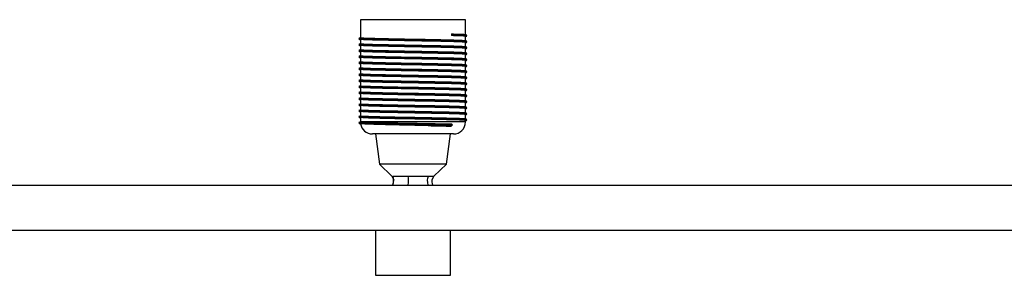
# Paper-space layout '_Derecha' of a CAD drawing. Header units: millimetres. Extents: x -875 to 525, y -8 to 78.
# Tile 3 of 4: x -131 to 197, y -8 to 78. Entities that reach past the tile are written whole.
import ezdxf

# ---------------------------------------------------------------- set-up
doc = ezdxf.new("R2010")
doc.units = ezdxf.units.MM

psp = doc.layouts.new('_Derecha')

# ---------------------------------------------------------------- linework, layer by layer
at = {"color": 7, "linetype": 'Continuous', "lineweight": 25}
for p, q in [((-17.5, 77.5), (-17.5, 71.55)), ((17.5, 77.5), (-17.5, 77.5)), ((17.5, 72.56), (17.5, 77.5)), ((12.84, 72.79), (12.83, 72.21)), ((13.2, 72.5), (12.83, 72.21)), ((12.84, 72.79), (13.2, 72.5)), ((17.99, 72.09), (17.85, 72.17)), ((-17.93, 71.09), (-18, 71.08)), ((-17.93, 69.09), (-18, 69.08)), ((-17.85, 71.17), (-17.99, 71.09)), ((-17.85, 69.17), (-17.99, 69.09)), ((-17.93, 71.07), (-17.61, 71.03)), ((-17.93, 69.07), (-17.61, 69.03)), ((-17.5, 70.97), (-17.5, 69.55)), ((-17.5, 68.97), (-17.5, 67.55)), ((17.5, 70.56), (17.5, 71.97)), ((17.5, 68.56), (17.5, 69.97)), ((17.99, 70.09), (17.85, 70.17)), ((18, 72.08), (17.93, 72.07)), ((18, 70.08), (17.93, 70.07)), ((-17.93, 67.09), (-18, 67.08)), ((-17.85, 67.17), (-17.99, 67.09)), ((-17.93, 67.07), (-17.61, 67.03)), ((-17.5, 66.97), (-17.5, 65.55)), ((17.5, 66.56), (17.5, 67.97)), ((17.5, 64.56), (17.5, 65.97)), ((17.99, 68.09), (17.85, 68.17)), ((17.99, 66.09), (17.85, 66.17)), ((18, 68.08), (17.93, 68.07)), ((18, 66.08), (17.93, 66.07)), ((-17.93, 65.09), (-18, 65.08)), ((-17.93, 63.09), (-18, 63.08)), ((-17.85, 65.17), (-17.99, 65.09)), ((-17.85, 63.17), (-17.99, 63.09)), ((-17.93, 65.07), (-17.61, 65.03)), ((-17.93, 63.07), (-17.61, 63.03)), ((-17.5, 64.97), (-17.5, 63.55)), ((-17.5, 62.97), (-17.5, 61.55)), ((17.5, 62.56), (17.5, 63.97)), ((17.99, 64.09), (17.85, 64.17)), ((18, 64.08), (17.93, 64.07)), ((-17.93, 61.09), (-18, 61.08)), ((-17.93, 59.09), (-18, 59.08)), ((-17.85, 61.17), (-17.99, 61.09)), ((-17.85, 59.17), (-17.99, 59.09)), ((-17.93, 61.07), (-17.61, 61.03)), ((-17.93, 59.07), (-17.61, 59.03)), ((-17.5, 60.97), (-17.5, 59.55)), ((17.5, 60.56), (17.5, 61.97)), ((17.5, 58.56), (17.5, 59.97)), ((17.99, 62.09), (17.85, 62.17)), ((17.99, 60.09), (17.85, 60.17)), ((18, 62.08), (17.93, 62.07)), ((18, 60.08), (17.93, 60.07)), ((-17.93, 57.09), (-18, 57.08)), ((-17.85, 57.17), (-17.99, 57.09)), ((-17.93, 57.07), (-17.61, 57.03)), ((-17.5, 58.97), (-17.5, 57.55)), ((-17.5, 56.97), (-17.5, 55.55)), ((17.5, 56.56), (17.5, 57.97)), ((17.5, 54.56), (17.5, 55.97)), ((17.99, 58.09), (17.85, 58.17)), ((17.99, 56.09), (17.85, 56.17)), ((18, 58.08), (17.93, 58.07)), ((18, 56.08), (17.93, 56.07)), ((-17.93, 55.09), (-18, 55.08)), ((-17.93, 53.09), (-18, 53.08)), ((-17.85, 55.17), (-17.99, 55.09)), ((-17.85, 53.17), (-17.99, 53.09)), ((-17.93, 55.07), (-17.61, 55.03)), ((-17.93, 53.07), (-17.61, 53.03)), ((-17.5, 54.97), (-17.5, 53.55)), ((-17.5, 52.97), (-17.5, 51.55)), ((17.5, 52.56), (17.5, 53.97)), ((17.99, 54.09), (17.85, 54.17)), ((18, 54.08), (17.93, 54.07)), ((-17.93, 51.09), (-18, 51.08)), ((-17.85, 51.17), (-17.99, 51.09)), ((-17.93, 51.07), (-17.61, 51.03)), ((-17.5, 50.97), (-17.5, 49.55)), ((17.5, 50.56), (17.5, 51.97)), ((17.5, 48.56), (17.5, 49.97)), ((17.99, 52.09), (17.85, 52.17)), ((17.99, 50.09), (17.85, 50.17)), ((18, 52.08), (17.93, 52.07)), ((18, 50.08), (17.93, 50.07)), ((-17.93, 49.09), (-18, 49.08)), ((-17.93, 47.09), (-18, 47.08)), ((-17.85, 49.17), (-17.99, 49.09)), ((-17.85, 47.17), (-17.99, 47.09)), ((-17.93, 49.07), (-17.61, 49.03)), ((-17.93, 47.07), (-17.61, 47.03)), ((-17.5, 48.97), (-17.5, 47.55)), ((-17.5, 46.97), (-17.5, 45.55)), ((17.5, 46.56), (17.5, 47.97)), ((17.5, 44.56), (17.5, 45.97)), ((17.99, 48.09), (17.85, 48.17)), ((17.99, 46.09), (17.85, 46.17)), ((18, 48.08), (17.93, 48.07)), ((18, 46.08), (17.93, 46.07)), ((-17.93, 45.09), (-18, 45.08)), ((-17.93, 43.09), (-18, 43.08)), ((-17.85, 45.17), (-17.99, 45.09)), ((-17.85, 43.17), (-17.99, 43.09)), ((-17.93, 45.07), (-17.61, 45.03)), ((-17.93, 43.07), (-17.61, 43.03)), ((-17.5, 44.97), (-17.5, 43.5)), ((13.2, 42.5), (12.8, 42.82)), ((17.5, 43.5), (17.5, 43.97)), ((17.99, 44.09), (17.85, 44.17)), ((18, 44.08), (17.93, 44.07)), ((13.5, 39.5), (-13.5, 39.5)), ((-12.5, 39.5), (-11.13, 29.5)), ((11.13, 29.5), (12.5, 39.5)), ((12.69, 42.1), (13.2, 42.5)), ((-11.13, 29.5), (-7, 25.5)), ((11.13, 29.5), (-11.13, 29.5)), ((7, 25.5), (11.13, 29.5)), ((-7.01, 25.52), (-6.47, 24.4)), ((-7.01, 25.52), (-6.38, 24.25)), ((6.38, 24.25), (7.01, 25.52)), ((6.73, 24.94), (7.01, 25.52)), ((6.99, 25.5), (6.96, 25.5)), ((-875, 22.5), (525, 22.5)), ((-875, 7.5), (525, 7.5)), ((-12.5, 7.5), (-12.5, -7.5)), ((12.5, -7.5), (12.5, 7.5)), ((-12.5, -7.5), (12.5, -7.5))]:
    psp.add_line(p, q, dxfattribs=at)
at = {"color": 8, "linetype": 'Continuous', "lineweight": 25}
psp.add_line((17.5, 43.5), (-17.27, 43.5), dxfattribs=at)
at = {"color": 7, "linetype": 'Continuous', "lineweight": 25}
for centre, start, end in [((-13.5, 43.5), 188.0255, 270), ((13.5, 43.5), 270, 0)]:
    psp.add_arc(centre, 4, start, end, dxfattribs=at)
for points, knots in [([(17.43, 71.97), (17.37, 72), (17.24, 72.05), (15.67, 72.13), (13.78, 72.19), (12.83, 72.21)], [0, 0, 0, 0, 0.2986861, 0.6505439, 1, 1, 1, 1]), ([(12.84, 72.79), (13.78, 72.76), (15.67, 72.71), (17.2, 72.63), (17.32, 72.58), (17.38, 72.56)], [0, 0, 0, 0, 0.3652968, 0.733104, 1, 1, 1, 1]), ([(13.2, 72.5), (14.17, 72.47), (16.12, 72.42), (17.69, 72.34), (17.82, 72.29), (17.87, 72.27)], [0, 0, 0, 0, 0.364955, 0.732419, 1, 1, 1, 1]), ([(17.99, 72.27), (17.9, 72.33), (17.71, 72.44), (17.52, 72.54), (17.43, 72.6)], [0, 0, 0, 0, 0.5000051, 1, 1, 1, 1]), ([(17.5, 71.97), (17.55, 72), (17.71, 72.09), (17.88, 72.19), (17.99, 72.25)], [0, 0, 0, 0, 0.293294, 1, 1, 1, 1]), ([(-17.87, 71.27), (-17.92, 71.27), (-18.15, 71.23), (-17.34, 71.17), (-15.43, 71.09), (-12.37, 71), (-8.5, 70.92), (-4.04, 70.84), (0.68, 70.75), (5.38, 70.67), (9.69, 70.58), (13.36, 70.5), (16.08, 70.42), (17.69, 70.34), (17.82, 70.29), (17.87, 70.27)], [0, 0, 0, 0, 0.021719, 0.105606, 0.188487, 0.272028, 0.35557, 0.43845, 0.522337, 0.605058, 0.688829, 0.772028, 0.855228, 0.938999, 1, 1, 1, 1]), ([(-17.87, 69.27), (-17.92, 69.27), (-18.15, 69.23), (-17.34, 69.17), (-15.43, 69.09), (-12.37, 69), (-8.5, 68.92), (-4.04, 68.84), (0.68, 68.75), (5.38, 68.67), (9.69, 68.58), (13.36, 68.5), (16.08, 68.42), (17.69, 68.34), (17.82, 68.29), (17.87, 68.27)], [0, 0, 0, 0, 0.021719, 0.105606, 0.188487, 0.272028, 0.35557, 0.43845, 0.522337, 0.605058, 0.688829, 0.772028, 0.855228, 0.938999, 1, 1, 1, 1]), ([(-17.5, 71.56), (-17.57, 71.52), (-17.73, 71.42), (-17.9, 71.33), (-17.99, 71.27)], [0, 0, 0, 0, 0.428715, 1, 1, 1, 1]), ([(-17.99, 71.25), (-17.88, 71.19), (-17.71, 71.09), (-17.54, 70.99), (-17.48, 70.96)], [0, 0, 0, 0, 0.682899, 1, 1, 1, 1]), ([(-17.99, 71.08), (-17.88, 71.01), (-17.71, 70.91), (-17.55, 70.82), (-17.5, 70.79)], [0, 0, 0, 0, 0.706367, 1, 1, 1, 1]), ([(-17.5, 69.56), (-17.57, 69.52), (-17.73, 69.42), (-17.9, 69.33), (-17.99, 69.27)], [0, 0, 0, 0, 0.428715, 1, 1, 1, 1]), ([(-17.99, 69.25), (-17.88, 69.19), (-17.71, 69.09), (-17.54, 68.99), (-17.48, 68.96)], [0, 0, 0, 0, 0.682899, 1, 1, 1, 1]), ([(-17.99, 69.08), (-17.88, 69.01), (-17.71, 68.91), (-17.55, 68.82), (-17.5, 68.79)], [0, 0, 0, 0, 0.706367, 1, 1, 1, 1]), ([(17.43, 69.97), (17.37, 70), (17.25, 70.05), (15.63, 70.13), (12.98, 70.21), (9.42, 70.3), (5.22, 70.38), (0.66, 70.46), (-3.93, 70.55), (-8.27, 70.63), (-12.03, 70.71), (-15.01, 70.8), (-16.83, 70.88), (-17.63, 70.94), (-17.48, 70.96), (-17.48, 70.97)], [0, 0, 0, 0, 0.071831, 0.156448, 0.240489, 0.324529, 0.409147, 0.492703, 0.577437, 0.661155, 0.745541, 0.829927, 0.913645, 0.998379, 1, 1, 1, 1]), ([(17.43, 67.97), (17.37, 68), (17.25, 68.05), (15.63, 68.13), (12.98, 68.21), (9.42, 68.3), (5.22, 68.38), (0.66, 68.46), (-3.93, 68.55), (-8.27, 68.63), (-12.03, 68.71), (-15.01, 68.8), (-16.83, 68.88), (-17.63, 68.94), (-17.48, 68.96), (-17.48, 68.97)], [0, 0, 0, 0, 0.071831, 0.156448, 0.240489, 0.324529, 0.409147, 0.492703, 0.577437, 0.661155, 0.745541, 0.829927, 0.913645, 0.998379, 1, 1, 1, 1]), ([(-17.43, 71.55), (-17.45, 71.55), (-17.64, 71.52), (-16.84, 71.45), (-15, 71.37), (-12.03, 71.29), (-8.26, 71.21), (-3.92, 71.12), (0.67, 71.04), (5.23, 70.96), (9.42, 70.87), (12.99, 70.79), (15.63, 70.71), (17.2, 70.63), (17.33, 70.58), (17.38, 70.56)], [0, 0, 0, 0, 0.0119145, 0.0966603, 0.1803898, 0.2647871, 0.3491845, 0.432914, 0.5176598, 0.6012275, 0.6858568, 0.7699085, 0.8539602, 0.9385895, 1, 1, 1, 1]), ([(-17.43, 69.55), (-17.45, 69.55), (-17.64, 69.52), (-16.84, 69.45), (-15, 69.37), (-12.03, 69.29), (-8.26, 69.21), (-3.92, 69.12), (0.67, 69.04), (5.23, 68.96), (9.42, 68.87), (12.99, 68.79), (15.63, 68.71), (17.2, 68.63), (17.33, 68.58), (17.38, 68.56)], [0, 0, 0, 0, 0.011915, 0.09666, 0.18039, 0.264787, 0.349184, 0.432914, 0.51766, 0.601228, 0.685857, 0.769909, 0.85396, 0.93859, 1, 1, 1, 1]), ([(17.99, 70.27), (17.9, 70.33), (17.71, 70.44), (17.52, 70.54), (17.43, 70.6)], [0, 0, 0, 0, 0.500005, 1, 1, 1, 1]), ([(17.5, 71.79), (17.55, 71.82), (17.71, 71.91), (17.88, 72.01), (17.99, 72.08)], [0, 0, 0, 0, 0.293633, 1, 1, 1, 1]), ([(17.5, 69.97), (17.55, 70), (17.71, 70.09), (17.88, 70.19), (17.99, 70.25)], [0, 0, 0, 0, 0.293294, 1, 1, 1, 1]), ([(17.5, 69.79), (17.55, 69.82), (17.71, 69.91), (17.88, 70.01), (17.99, 70.08)], [0, 0, 0, 0, 0.293633, 1, 1, 1, 1]), ([(-17.87, 67.27), (-17.92, 67.27), (-18.15, 67.23), (-17.34, 67.17), (-15.43, 67.09), (-12.37, 67), (-8.5, 66.92), (-4.04, 66.84), (0.68, 66.75), (5.38, 66.67), (9.69, 66.58), (13.36, 66.5), (16.08, 66.42), (17.69, 66.34), (17.82, 66.29), (17.87, 66.27)], [0, 0, 0, 0, 0.021719, 0.105606, 0.188487, 0.272028, 0.35557, 0.43845, 0.522337, 0.605058, 0.688829, 0.772028, 0.855228, 0.938999, 1, 1, 1, 1]), ([(-17.5, 67.56), (-17.57, 67.52), (-17.73, 67.42), (-17.9, 67.33), (-17.99, 67.27)], [0, 0, 0, 0, 0.428715, 1, 1, 1, 1]), ([(-17.99, 67.25), (-17.88, 67.19), (-17.71, 67.09), (-17.54, 66.99), (-17.48, 66.96)], [0, 0, 0, 0, 0.682899, 1, 1, 1, 1]), ([(-17.99, 67.08), (-17.88, 67.01), (-17.71, 66.91), (-17.55, 66.82), (-17.5, 66.79)], [0, 0, 0, 0, 0.706367, 1, 1, 1, 1]), ([(17.43, 65.97), (17.37, 66), (17.25, 66.05), (15.63, 66.13), (12.98, 66.21), (9.42, 66.3), (5.22, 66.38), (0.66, 66.46), (-3.93, 66.55), (-8.27, 66.63), (-12.03, 66.71), (-15.01, 66.8), (-16.83, 66.88), (-17.63, 66.94), (-17.48, 66.96), (-17.48, 66.97)], [0, 0, 0, 0, 0.071831, 0.156448, 0.240489, 0.324529, 0.409147, 0.492703, 0.577437, 0.661155, 0.745541, 0.829927, 0.913645, 0.998379, 1, 1, 1, 1]), ([(-17.43, 67.55), (-17.45, 67.55), (-17.64, 67.52), (-16.84, 67.45), (-15, 67.37), (-12.03, 67.29), (-8.26, 67.21), (-3.92, 67.12), (0.67, 67.04), (5.23, 66.96), (9.42, 66.87), (12.99, 66.79), (15.63, 66.71), (17.2, 66.63), (17.33, 66.58), (17.38, 66.56)], [0, 0, 0, 0, 0.011915, 0.09666, 0.18039, 0.264787, 0.349184, 0.432914, 0.51766, 0.601228, 0.685857, 0.769909, 0.85396, 0.93859, 1, 1, 1, 1]), ([(17.99, 68.27), (17.9, 68.33), (17.71, 68.44), (17.52, 68.54), (17.43, 68.6)], [0, 0, 0, 0, 0.5000051, 1, 1, 1, 1]), ([(17.99, 66.27), (17.9, 66.33), (17.71, 66.44), (17.52, 66.54), (17.43, 66.6)], [0, 0, 0, 0, 0.500005, 1, 1, 1, 1]), ([(17.5, 67.97), (17.55, 68), (17.71, 68.09), (17.88, 68.19), (17.99, 68.25)], [0, 0, 0, 0, 0.293294, 1, 1, 1, 1]), ([(17.5, 67.79), (17.55, 67.82), (17.71, 67.91), (17.88, 68.01), (17.99, 68.08)], [0, 0, 0, 0, 0.293633, 1, 1, 1, 1]), ([(17.5, 65.97), (17.55, 66), (17.71, 66.09), (17.88, 66.19), (17.99, 66.25)], [0, 0, 0, 0, 0.293294, 1, 1, 1, 1]), ([(17.5, 65.79), (17.55, 65.82), (17.71, 65.91), (17.88, 66.01), (17.99, 66.08)], [0, 0, 0, 0, 0.293633, 1, 1, 1, 1]), ([(-17.87, 65.27), (-17.92, 65.27), (-18.15, 65.23), (-17.34, 65.17), (-15.43, 65.09), (-12.37, 65), (-8.5, 64.92), (-4.04, 64.84), (0.68, 64.75), (5.38, 64.67), (9.69, 64.58), (13.36, 64.5), (16.08, 64.42), (17.69, 64.34), (17.82, 64.29), (17.87, 64.27)], [0, 0, 0, 0, 0.021719, 0.105606, 0.188487, 0.272028, 0.35557, 0.43845, 0.522337, 0.605058, 0.688829, 0.772028, 0.855228, 0.938999, 1, 1, 1, 1]), ([(-17.87, 63.27), (-17.92, 63.27), (-18.15, 63.23), (-17.34, 63.17), (-15.43, 63.09), (-12.37, 63), (-8.5, 62.92), (-4.04, 62.84), (0.68, 62.75), (5.38, 62.67), (9.69, 62.58), (13.36, 62.5), (16.08, 62.42), (17.69, 62.34), (17.82, 62.29), (17.87, 62.27)], [0, 0, 0, 0, 0.0217195, 0.105606, 0.1884866, 0.2720283, 0.3555699, 0.4384505, 0.522337, 0.6050575, 0.6888288, 0.7720283, 0.8552277, 0.938999, 1, 1, 1, 1]), ([(-17.5, 65.56), (-17.57, 65.52), (-17.73, 65.42), (-17.9, 65.33), (-17.99, 65.27)], [0, 0, 0, 0, 0.428715, 1, 1, 1, 1]), ([(-17.99, 65.25), (-17.88, 65.19), (-17.71, 65.09), (-17.54, 64.99), (-17.48, 64.96)], [0, 0, 0, 0, 0.682899, 1, 1, 1, 1]), ([(-17.99, 65.08), (-17.88, 65.01), (-17.71, 64.91), (-17.55, 64.82), (-17.5, 64.79)], [0, 0, 0, 0, 0.706367, 1, 1, 1, 1]), ([(-17.5, 63.56), (-17.57, 63.52), (-17.73, 63.42), (-17.9, 63.33), (-17.99, 63.27)], [0, 0, 0, 0, 0.428715, 1, 1, 1, 1]), ([(-17.99, 63.25), (-17.88, 63.19), (-17.71, 63.09), (-17.54, 62.99), (-17.48, 62.96)], [0, 0, 0, 0, 0.682899, 1, 1, 1, 1]), ([(-17.99, 63.08), (-17.88, 63.01), (-17.71, 62.91), (-17.55, 62.82), (-17.5, 62.79)], [0, 0, 0, 0, 0.706367, 1, 1, 1, 1]), ([(17.43, 63.97), (17.37, 64), (17.25, 64.05), (15.63, 64.13), (12.98, 64.21), (9.42, 64.3), (5.22, 64.38), (0.66, 64.46), (-3.93, 64.55), (-8.27, 64.63), (-12.03, 64.71), (-15.01, 64.8), (-16.83, 64.88), (-17.63, 64.94), (-17.48, 64.96), (-17.48, 64.97)], [0, 0, 0, 0, 0.0718306, 0.1564484, 0.2404886, 0.3245288, 0.4091466, 0.4927029, 0.5774372, 0.6611553, 0.7455411, 0.8299269, 0.913645, 0.9983792, 1, 1, 1, 1]), ([(17.43, 61.97), (17.37, 62), (17.25, 62.05), (15.63, 62.13), (12.98, 62.21), (9.42, 62.3), (5.22, 62.38), (0.66, 62.46), (-3.93, 62.55), (-8.27, 62.63), (-12.03, 62.71), (-15.01, 62.8), (-16.83, 62.88), (-17.63, 62.94), (-17.48, 62.96), (-17.48, 62.97)], [0, 0, 0, 0, 0.0718306, 0.1564484, 0.2404886, 0.3245288, 0.4091466, 0.4927029, 0.5774372, 0.6611553, 0.7455411, 0.8299269, 0.913645, 0.9983792, 1, 1, 1, 1]), ([(-17.43, 65.55), (-17.45, 65.55), (-17.64, 65.52), (-16.84, 65.45), (-15, 65.37), (-12.03, 65.29), (-8.26, 65.21), (-3.92, 65.12), (0.67, 65.04), (5.23, 64.96), (9.42, 64.87), (12.99, 64.79), (15.63, 64.71), (17.2, 64.63), (17.33, 64.58), (17.38, 64.56)], [0, 0, 0, 0, 0.0119145, 0.0966603, 0.1803898, 0.2647871, 0.3491845, 0.432914, 0.5176598, 0.6012275, 0.6858568, 0.7699085, 0.8539602, 0.9385895, 1, 1, 1, 1]), ([(-17.43, 63.55), (-17.45, 63.55), (-17.64, 63.52), (-16.84, 63.45), (-15, 63.37), (-12.03, 63.29), (-8.26, 63.21), (-3.92, 63.12), (0.67, 63.04), (5.23, 62.96), (9.42, 62.87), (12.99, 62.79), (15.63, 62.71), (17.2, 62.63), (17.33, 62.58), (17.38, 62.56)], [0, 0, 0, 0, 0.0119145, 0.0966603, 0.1803898, 0.2647871, 0.3491845, 0.432914, 0.5176598, 0.6012275, 0.6858568, 0.7699085, 0.8539602, 0.9385895, 1, 1, 1, 1]), ([(17.99, 64.27), (17.9, 64.33), (17.71, 64.44), (17.52, 64.54), (17.43, 64.6)], [0, 0, 0, 0, 0.500005, 1, 1, 1, 1]), ([(17.99, 62.27), (17.9, 62.33), (17.71, 62.44), (17.52, 62.54), (17.43, 62.6)], [0, 0, 0, 0, 0.5000051, 1, 1, 1, 1]), ([(17.5, 63.97), (17.55, 64), (17.71, 64.09), (17.88, 64.19), (17.99, 64.25)], [0, 0, 0, 0, 0.293294, 1, 1, 1, 1]), ([(17.5, 63.79), (17.55, 63.82), (17.71, 63.91), (17.88, 64.01), (17.99, 64.08)], [0, 0, 0, 0, 0.293633, 1, 1, 1, 1]), ([(-17.87, 61.27), (-17.92, 61.27), (-18.15, 61.23), (-17.34, 61.17), (-15.43, 61.09), (-12.37, 61), (-8.5, 60.92), (-4.04, 60.84), (0.68, 60.75), (5.38, 60.67), (9.69, 60.58), (13.36, 60.5), (16.08, 60.42), (17.69, 60.34), (17.82, 60.29), (17.87, 60.27)], [0, 0, 0, 0, 0.0217195, 0.105606, 0.1884866, 0.2720283, 0.3555699, 0.4384505, 0.522337, 0.6050575, 0.6888288, 0.7720283, 0.8552277, 0.938999, 1, 1, 1, 1]), ([(-17.87, 59.27), (-17.92, 59.27), (-18.15, 59.23), (-17.34, 59.17), (-15.43, 59.09), (-12.37, 59), (-8.5, 58.92), (-4.04, 58.84), (0.68, 58.75), (5.38, 58.67), (9.69, 58.58), (13.36, 58.5), (16.08, 58.42), (17.69, 58.34), (17.82, 58.29), (17.87, 58.27)], [0, 0, 0, 0, 0.021719, 0.105606, 0.188487, 0.272028, 0.35557, 0.43845, 0.522337, 0.605058, 0.688829, 0.772028, 0.855228, 0.938999, 1, 1, 1, 1]), ([(-17.5, 61.56), (-17.57, 61.52), (-17.73, 61.42), (-17.9, 61.33), (-17.99, 61.27)], [0, 0, 0, 0, 0.428715, 1, 1, 1, 1]), ([(-17.99, 61.25), (-17.88, 61.19), (-17.71, 61.09), (-17.54, 60.99), (-17.48, 60.96)], [0, 0, 0, 0, 0.682899, 1, 1, 1, 1]), ([(-17.99, 61.08), (-17.88, 61.01), (-17.71, 60.91), (-17.55, 60.82), (-17.5, 60.79)], [0, 0, 0, 0, 0.706367, 1, 1, 1, 1]), ([(-17.5, 59.56), (-17.57, 59.52), (-17.73, 59.42), (-17.9, 59.33), (-17.99, 59.27)], [0, 0, 0, 0, 0.4287155, 1, 1, 1, 1]), ([(-17.99, 59.25), (-17.88, 59.19), (-17.71, 59.09), (-17.54, 58.99), (-17.48, 58.96)], [0, 0, 0, 0, 0.682899, 1, 1, 1, 1]), ([(-17.99, 59.08), (-17.88, 59.01), (-17.71, 58.91), (-17.55, 58.82), (-17.5, 58.79)], [0, 0, 0, 0, 0.706367, 1, 1, 1, 1]), ([(17.43, 59.97), (17.37, 60), (17.25, 60.05), (15.63, 60.13), (12.98, 60.21), (9.42, 60.3), (5.22, 60.38), (0.66, 60.46), (-3.93, 60.55), (-8.27, 60.63), (-12.03, 60.71), (-15.01, 60.8), (-16.83, 60.88), (-17.63, 60.94), (-17.48, 60.96), (-17.48, 60.97)], [0, 0, 0, 0, 0.0718306, 0.1564484, 0.2404886, 0.3245288, 0.4091466, 0.4927029, 0.5774372, 0.6611553, 0.7455411, 0.8299269, 0.913645, 0.9983792, 1, 1, 1, 1]), ([(-17.43, 61.55), (-17.45, 61.55), (-17.64, 61.52), (-16.84, 61.45), (-15, 61.37), (-12.03, 61.29), (-8.26, 61.21), (-3.92, 61.12), (0.67, 61.04), (5.23, 60.96), (9.42, 60.87), (12.99, 60.79), (15.63, 60.71), (17.2, 60.63), (17.33, 60.58), (17.38, 60.56)], [0, 0, 0, 0, 0.0119145, 0.0966603, 0.1803898, 0.2647871, 0.3491845, 0.432914, 0.5176598, 0.6012275, 0.6858568, 0.7699085, 0.8539602, 0.9385895, 1, 1, 1, 1]), ([(-17.43, 59.55), (-17.45, 59.55), (-17.64, 59.52), (-16.84, 59.45), (-15, 59.37), (-12.03, 59.29), (-8.26, 59.21), (-3.92, 59.12), (0.67, 59.04), (5.23, 58.96), (9.42, 58.87), (12.99, 58.79), (15.63, 58.71), (17.2, 58.63), (17.33, 58.58), (17.38, 58.56)], [0, 0, 0, 0, 0.0119145, 0.0966603, 0.1803898, 0.2647871, 0.3491845, 0.432914, 0.5176598, 0.6012275, 0.6858568, 0.7699085, 0.8539602, 0.9385895, 1, 1, 1, 1]), ([(17.99, 60.27), (17.9, 60.33), (17.71, 60.44), (17.52, 60.54), (17.43, 60.6)], [0, 0, 0, 0, 0.5000051, 1, 1, 1, 1]), ([(17.5, 61.97), (17.55, 62), (17.71, 62.09), (17.88, 62.19), (17.99, 62.25)], [0, 0, 0, 0, 0.293294, 1, 1, 1, 1]), ([(17.5, 61.79), (17.55, 61.82), (17.71, 61.91), (17.88, 62.01), (17.99, 62.08)], [0, 0, 0, 0, 0.293633, 1, 1, 1, 1]), ([(17.5, 59.97), (17.55, 60), (17.71, 60.09), (17.88, 60.19), (17.99, 60.25)], [0, 0, 0, 0, 0.293294, 1, 1, 1, 1]), ([(17.5, 59.79), (17.55, 59.82), (17.71, 59.91), (17.88, 60.01), (17.99, 60.08)], [0, 0, 0, 0, 0.293633, 1, 1, 1, 1]), ([(-17.87, 57.27), (-17.92, 57.27), (-18.15, 57.23), (-17.34, 57.17), (-15.43, 57.09), (-12.37, 57), (-8.5, 56.92), (-4.04, 56.84), (0.68, 56.75), (5.38, 56.67), (9.69, 56.58), (13.36, 56.5), (16.08, 56.42), (17.69, 56.34), (17.82, 56.29), (17.87, 56.27)], [0, 0, 0, 0, 0.0217195, 0.105606, 0.1884866, 0.2720283, 0.3555699, 0.4384505, 0.522337, 0.6050575, 0.6888288, 0.7720283, 0.8552277, 0.938999, 1, 1, 1, 1]), ([(-17.5, 57.56), (-17.57, 57.52), (-17.73, 57.42), (-17.9, 57.33), (-17.99, 57.27)], [0, 0, 0, 0, 0.428715, 1, 1, 1, 1]), ([(-17.99, 57.25), (-17.88, 57.19), (-17.71, 57.09), (-17.54, 56.99), (-17.48, 56.96)], [0, 0, 0, 0, 0.682899, 1, 1, 1, 1]), ([(-17.99, 57.08), (-17.88, 57.01), (-17.71, 56.91), (-17.55, 56.82), (-17.5, 56.79)], [0, 0, 0, 0, 0.706367, 1, 1, 1, 1]), ([(17.43, 57.97), (17.37, 58), (17.25, 58.05), (15.63, 58.13), (12.98, 58.21), (9.42, 58.3), (5.22, 58.38), (0.66, 58.46), (-3.93, 58.55), (-8.27, 58.63), (-12.03, 58.71), (-15.01, 58.8), (-16.83, 58.88), (-17.63, 58.94), (-17.48, 58.96), (-17.48, 58.97)], [0, 0, 0, 0, 0.0718306, 0.1564484, 0.2404886, 0.3245288, 0.4091466, 0.4927029, 0.5774372, 0.6611553, 0.7455411, 0.8299269, 0.913645, 0.9983792, 1, 1, 1, 1]), ([(17.43, 55.97), (17.37, 56), (17.25, 56.05), (15.63, 56.13), (12.98, 56.21), (9.42, 56.3), (5.22, 56.38), (0.66, 56.46), (-3.93, 56.55), (-8.27, 56.63), (-12.03, 56.71), (-15.01, 56.8), (-16.83, 56.88), (-17.63, 56.94), (-17.48, 56.96), (-17.48, 56.97)], [0, 0, 0, 0, 0.071831, 0.156448, 0.240489, 0.324529, 0.409147, 0.492703, 0.577437, 0.661155, 0.745541, 0.829927, 0.913645, 0.998379, 1, 1, 1, 1]), ([(-17.43, 57.55), (-17.45, 57.55), (-17.64, 57.52), (-16.84, 57.45), (-15, 57.37), (-12.03, 57.29), (-8.26, 57.21), (-3.92, 57.12), (0.67, 57.04), (5.23, 56.96), (9.42, 56.87), (12.99, 56.79), (15.63, 56.71), (17.2, 56.63), (17.33, 56.58), (17.38, 56.56)], [0, 0, 0, 0, 0.011915, 0.09666, 0.18039, 0.264787, 0.349184, 0.432914, 0.51766, 0.601228, 0.685857, 0.769909, 0.85396, 0.93859, 1, 1, 1, 1]), ([(17.99, 58.27), (17.9, 58.33), (17.71, 58.44), (17.52, 58.54), (17.43, 58.6)], [0, 0, 0, 0, 0.5000051, 1, 1, 1, 1]), ([(17.99, 56.27), (17.9, 56.33), (17.71, 56.44), (17.52, 56.54), (17.43, 56.6)], [0, 0, 0, 0, 0.500005, 1, 1, 1, 1]), ([(17.5, 57.97), (17.55, 58), (17.71, 58.09), (17.88, 58.19), (17.99, 58.25)], [0, 0, 0, 0, 0.293294, 1, 1, 1, 1]), ([(17.5, 57.79), (17.55, 57.82), (17.71, 57.91), (17.88, 58.01), (17.99, 58.08)], [0, 0, 0, 0, 0.293633, 1, 1, 1, 1]), ([(17.5, 55.97), (17.55, 56), (17.71, 56.09), (17.88, 56.19), (17.99, 56.25)], [0, 0, 0, 0, 0.293294, 1, 1, 1, 1]), ([(17.5, 55.79), (17.55, 55.82), (17.71, 55.91), (17.88, 56.01), (17.99, 56.08)], [0, 0, 0, 0, 0.293633, 1, 1, 1, 1]), ([(-17.87, 55.27), (-17.92, 55.27), (-18.15, 55.23), (-17.34, 55.17), (-15.43, 55.09), (-12.37, 55), (-8.5, 54.92), (-4.04, 54.84), (0.68, 54.75), (5.38, 54.67), (9.69, 54.58), (13.36, 54.5), (16.08, 54.42), (17.69, 54.34), (17.82, 54.29), (17.87, 54.27)], [0, 0, 0, 0, 0.0217195, 0.105606, 0.1884866, 0.2720283, 0.3555699, 0.4384505, 0.522337, 0.6050575, 0.6888288, 0.7720283, 0.8552277, 0.938999, 1, 1, 1, 1]), ([(-17.87, 53.27), (-17.92, 53.27), (-18.15, 53.23), (-17.34, 53.17), (-15.43, 53.09), (-12.37, 53), (-8.5, 52.92), (-4.04, 52.84), (0.68, 52.75), (5.38, 52.67), (9.69, 52.58), (13.36, 52.5), (16.08, 52.42), (17.69, 52.34), (17.82, 52.29), (17.87, 52.27)], [0, 0, 0, 0, 0.0217195, 0.105606, 0.1884866, 0.2720283, 0.3555699, 0.4384505, 0.522337, 0.6050575, 0.6888288, 0.7720283, 0.8552277, 0.938999, 1, 1, 1, 1]), ([(-17.5, 55.56), (-17.57, 55.52), (-17.73, 55.42), (-17.9, 55.33), (-17.99, 55.27)], [0, 0, 0, 0, 0.428715, 1, 1, 1, 1]), ([(-17.99, 55.25), (-17.88, 55.19), (-17.71, 55.09), (-17.54, 54.99), (-17.48, 54.96)], [0, 0, 0, 0, 0.682899, 1, 1, 1, 1]), ([(-17.99, 55.08), (-17.88, 55.01), (-17.71, 54.91), (-17.55, 54.82), (-17.5, 54.79)], [0, 0, 0, 0, 0.706367, 1, 1, 1, 1]), ([(-17.5, 53.56), (-17.57, 53.52), (-17.73, 53.42), (-17.9, 53.33), (-17.99, 53.27)], [0, 0, 0, 0, 0.428715, 1, 1, 1, 1]), ([(-17.99, 53.25), (-17.88, 53.19), (-17.71, 53.09), (-17.54, 52.99), (-17.48, 52.96)], [0, 0, 0, 0, 0.682899, 1, 1, 1, 1]), ([(-17.99, 53.08), (-17.88, 53.01), (-17.71, 52.91), (-17.55, 52.82), (-17.5, 52.79)], [0, 0, 0, 0, 0.706367, 1, 1, 1, 1]), ([(17.43, 53.97), (17.37, 54), (17.25, 54.05), (15.63, 54.13), (12.98, 54.21), (9.42, 54.3), (5.22, 54.38), (0.66, 54.46), (-3.93, 54.55), (-8.27, 54.63), (-12.03, 54.71), (-15.01, 54.8), (-16.83, 54.88), (-17.63, 54.94), (-17.48, 54.96), (-17.48, 54.97)], [0, 0, 0, 0, 0.071831, 0.156448, 0.240489, 0.324529, 0.409147, 0.492703, 0.577437, 0.661155, 0.745541, 0.829927, 0.913645, 0.998379, 1, 1, 1, 1]), ([(17.43, 51.97), (17.37, 52), (17.25, 52.05), (15.63, 52.13), (12.98, 52.21), (9.42, 52.3), (5.22, 52.38), (0.66, 52.46), (-3.93, 52.55), (-8.27, 52.63), (-12.03, 52.71), (-15.01, 52.8), (-16.83, 52.88), (-17.63, 52.94), (-17.48, 52.96), (-17.48, 52.97)], [0, 0, 0, 0, 0.071831, 0.156448, 0.240489, 0.324529, 0.409147, 0.492703, 0.577437, 0.661155, 0.745541, 0.829927, 0.913645, 0.998379, 1, 1, 1, 1]), ([(-17.43, 55.55), (-17.45, 55.55), (-17.64, 55.52), (-16.84, 55.45), (-15, 55.37), (-12.03, 55.29), (-8.26, 55.21), (-3.92, 55.12), (0.67, 55.04), (5.23, 54.96), (9.42, 54.87), (12.99, 54.79), (15.63, 54.71), (17.2, 54.63), (17.33, 54.58), (17.38, 54.56)], [0, 0, 0, 0, 0.011915, 0.09666, 0.18039, 0.264787, 0.349184, 0.432914, 0.51766, 0.601228, 0.685857, 0.769909, 0.85396, 0.93859, 1, 1, 1, 1]), ([(-17.43, 53.55), (-17.45, 53.55), (-17.64, 53.52), (-16.84, 53.45), (-15, 53.37), (-12.03, 53.29), (-8.26, 53.21), (-3.92, 53.12), (0.67, 53.04), (5.23, 52.96), (9.42, 52.87), (12.99, 52.79), (15.63, 52.71), (17.2, 52.63), (17.33, 52.58), (17.38, 52.56)], [0, 0, 0, 0, 0.011915, 0.09666, 0.18039, 0.264787, 0.349184, 0.432914, 0.51766, 0.601228, 0.685857, 0.769909, 0.85396, 0.93859, 1, 1, 1, 1]), ([(17.99, 54.27), (17.9, 54.33), (17.71, 54.44), (17.52, 54.54), (17.43, 54.6)], [0, 0, 0, 0, 0.500005, 1, 1, 1, 1]), ([(17.99, 52.27), (17.9, 52.33), (17.71, 52.44), (17.52, 52.54), (17.43, 52.6)], [0, 0, 0, 0, 0.500005, 1, 1, 1, 1]), ([(17.5, 53.97), (17.55, 54), (17.71, 54.09), (17.88, 54.19), (17.99, 54.25)], [0, 0, 0, 0, 0.293294, 1, 1, 1, 1]), ([(17.5, 53.79), (17.55, 53.82), (17.71, 53.91), (17.88, 54.01), (17.99, 54.08)], [0, 0, 0, 0, 0.293633, 1, 1, 1, 1]), ([(-17.87, 51.27), (-17.92, 51.27), (-18.15, 51.23), (-17.34, 51.17), (-15.43, 51.09), (-12.37, 51), (-8.5, 50.92), (-4.04, 50.84), (0.68, 50.75), (5.38, 50.67), (9.69, 50.58), (13.36, 50.5), (16.08, 50.42), (17.69, 50.34), (17.82, 50.29), (17.87, 50.27)], [0, 0, 0, 0, 0.021719, 0.105606, 0.188487, 0.272028, 0.35557, 0.43845, 0.522337, 0.605058, 0.688829, 0.772028, 0.855228, 0.938999, 1, 1, 1, 1]), ([(-17.87, 49.27), (-17.92, 49.27), (-18.15, 49.23), (-17.34, 49.17), (-15.43, 49.09), (-12.37, 49), (-8.5, 48.92), (-4.04, 48.84), (0.68, 48.75), (5.38, 48.67), (9.69, 48.58), (13.36, 48.5), (16.08, 48.42), (17.69, 48.34), (17.82, 48.29), (17.87, 48.27)], [0, 0, 0, 0, 0.021719, 0.105606, 0.188487, 0.272028, 0.35557, 0.43845, 0.522337, 0.605058, 0.688829, 0.772028, 0.855228, 0.938999, 1, 1, 1, 1]), ([(-17.5, 51.56), (-17.57, 51.52), (-17.73, 51.42), (-17.9, 51.33), (-17.99, 51.27)], [0, 0, 0, 0, 0.4287155, 1, 1, 1, 1]), ([(-17.99, 51.25), (-17.88, 51.19), (-17.71, 51.09), (-17.54, 50.99), (-17.48, 50.96)], [0, 0, 0, 0, 0.682899, 1, 1, 1, 1]), ([(-17.99, 51.08), (-17.88, 51.01), (-17.71, 50.91), (-17.55, 50.82), (-17.5, 50.79)], [0, 0, 0, 0, 0.706367, 1, 1, 1, 1]), ([(-17.5, 49.56), (-17.57, 49.52), (-17.73, 49.42), (-17.9, 49.33), (-17.99, 49.27)], [0, 0, 0, 0, 0.4287155, 1, 1, 1, 1]), ([(-17.99, 49.25), (-17.88, 49.19), (-17.71, 49.09), (-17.54, 48.99), (-17.48, 48.96)], [0, 0, 0, 0, 0.682899, 1, 1, 1, 1]), ([(17.43, 49.97), (17.37, 50), (17.25, 50.05), (15.63, 50.13), (12.98, 50.21), (9.42, 50.3), (5.22, 50.38), (0.66, 50.46), (-3.93, 50.55), (-8.27, 50.63), (-12.03, 50.71), (-15.01, 50.8), (-16.83, 50.88), (-17.63, 50.94), (-17.48, 50.96), (-17.48, 50.97)], [0, 0, 0, 0, 0.071831, 0.156448, 0.240489, 0.324529, 0.409147, 0.492703, 0.577437, 0.661155, 0.745541, 0.829927, 0.913645, 0.998379, 1, 1, 1, 1]), ([(-17.43, 51.55), (-17.45, 51.55), (-17.64, 51.52), (-16.84, 51.45), (-15, 51.37), (-12.03, 51.29), (-8.26, 51.21), (-3.92, 51.12), (0.67, 51.04), (5.23, 50.96), (9.42, 50.87), (12.99, 50.79), (15.63, 50.71), (17.2, 50.63), (17.33, 50.58), (17.38, 50.56)], [0, 0, 0, 0, 0.011915, 0.09666, 0.18039, 0.264787, 0.349184, 0.432914, 0.51766, 0.601228, 0.685857, 0.769909, 0.85396, 0.93859, 1, 1, 1, 1]), ([(-17.43, 49.55), (-17.45, 49.55), (-17.64, 49.52), (-16.84, 49.45), (-15, 49.37), (-12.03, 49.29), (-8.26, 49.21), (-3.92, 49.12), (0.67, 49.04), (5.23, 48.96), (9.42, 48.87), (12.99, 48.79), (15.63, 48.71), (17.2, 48.63), (17.33, 48.58), (17.38, 48.56)], [0, 0, 0, 0, 0.011915, 0.09666, 0.18039, 0.264787, 0.349184, 0.432914, 0.51766, 0.601228, 0.685857, 0.769909, 0.85396, 0.93859, 1, 1, 1, 1]), ([(17.99, 50.27), (17.9, 50.33), (17.71, 50.44), (17.52, 50.54), (17.43, 50.6)], [0, 0, 0, 0, 0.500005, 1, 1, 1, 1]), ([(17.5, 51.97), (17.55, 52), (17.71, 52.09), (17.88, 52.19), (17.99, 52.25)], [0, 0, 0, 0, 0.293294, 1, 1, 1, 1]), ([(17.5, 51.79), (17.55, 51.82), (17.71, 51.91), (17.88, 52.01), (17.99, 52.08)], [0, 0, 0, 0, 0.293633, 1, 1, 1, 1]), ([(17.5, 49.97), (17.55, 50), (17.71, 50.09), (17.88, 50.19), (17.99, 50.25)], [0, 0, 0, 0, 0.293294, 1, 1, 1, 1]), ([(17.5, 49.79), (17.55, 49.82), (17.71, 49.91), (17.88, 50.01), (17.99, 50.08)], [0, 0, 0, 0, 0.293633, 1, 1, 1, 1]), ([(-17.87, 47.27), (-17.92, 47.27), (-18.15, 47.23), (-17.34, 47.17), (-15.43, 47.09), (-12.37, 47), (-8.5, 46.92), (-4.04, 46.84), (0.68, 46.75), (5.38, 46.67), (9.69, 46.58), (13.36, 46.5), (16.08, 46.42), (17.69, 46.34), (17.82, 46.29), (17.87, 46.27)], [0, 0, 0, 0, 0.021719, 0.105606, 0.188487, 0.272028, 0.35557, 0.43845, 0.522337, 0.605058, 0.688829, 0.772028, 0.855228, 0.938999, 1, 1, 1, 1]), ([(-17.99, 49.08), (-17.88, 49.01), (-17.71, 48.91), (-17.55, 48.82), (-17.5, 48.79)], [0, 0, 0, 0, 0.706367, 1, 1, 1, 1]), ([(-17.5, 47.56), (-17.57, 47.52), (-17.73, 47.42), (-17.9, 47.33), (-17.99, 47.27)], [0, 0, 0, 0, 0.4287155, 1, 1, 1, 1]), ([(-17.99, 47.25), (-17.88, 47.19), (-17.71, 47.09), (-17.54, 46.99), (-17.48, 46.96)], [0, 0, 0, 0, 0.682899, 1, 1, 1, 1]), ([(-17.99, 47.08), (-17.88, 47.01), (-17.71, 46.91), (-17.55, 46.82), (-17.5, 46.79)], [0, 0, 0, 0, 0.706367, 1, 1, 1, 1]), ([(17.43, 47.97), (17.37, 48), (17.25, 48.05), (15.63, 48.13), (12.98, 48.21), (9.42, 48.3), (5.22, 48.38), (0.66, 48.46), (-3.93, 48.55), (-8.27, 48.63), (-12.03, 48.71), (-15.01, 48.8), (-16.83, 48.88), (-17.63, 48.94), (-17.48, 48.96), (-17.48, 48.97)], [0, 0, 0, 0, 0.071831, 0.156448, 0.240489, 0.324529, 0.409147, 0.492703, 0.577437, 0.661155, 0.745541, 0.829927, 0.913645, 0.998379, 1, 1, 1, 1]), ([(17.43, 45.97), (17.37, 46), (17.25, 46.05), (15.63, 46.13), (12.98, 46.21), (9.42, 46.3), (5.22, 46.38), (0.66, 46.46), (-3.93, 46.55), (-8.27, 46.63), (-12.03, 46.71), (-15.01, 46.8), (-16.83, 46.88), (-17.63, 46.94), (-17.48, 46.96), (-17.48, 46.97)], [0, 0, 0, 0, 0.071831, 0.156448, 0.240489, 0.324529, 0.409147, 0.492703, 0.577437, 0.661155, 0.745541, 0.829927, 0.913645, 0.998379, 1, 1, 1, 1]), ([(-17.43, 47.55), (-17.45, 47.55), (-17.64, 47.52), (-16.84, 47.45), (-15, 47.37), (-12.03, 47.29), (-8.26, 47.21), (-3.92, 47.12), (0.67, 47.04), (5.23, 46.96), (9.42, 46.87), (12.99, 46.79), (15.63, 46.71), (17.2, 46.63), (17.33, 46.58), (17.38, 46.56)], [0, 0, 0, 0, 0.011915, 0.09666, 0.18039, 0.264787, 0.349184, 0.432914, 0.51766, 0.601228, 0.685857, 0.769909, 0.85396, 0.93859, 1, 1, 1, 1]), ([(17.99, 48.27), (17.9, 48.33), (17.71, 48.44), (17.52, 48.54), (17.43, 48.6)], [0, 0, 0, 0, 0.500005, 1, 1, 1, 1]), ([(17.99, 46.27), (17.9, 46.33), (17.71, 46.44), (17.52, 46.54), (17.43, 46.6)], [0, 0, 0, 0, 0.500005, 1, 1, 1, 1]), ([(17.5, 47.97), (17.55, 48), (17.71, 48.09), (17.88, 48.19), (17.99, 48.25)], [0, 0, 0, 0, 0.293294, 1, 1, 1, 1]), ([(17.5, 47.79), (17.55, 47.82), (17.71, 47.91), (17.88, 48.01), (17.99, 48.08)], [0, 0, 0, 0, 0.293633, 1, 1, 1, 1]), ([(17.5, 45.97), (17.55, 46), (17.71, 46.09), (17.88, 46.19), (17.99, 46.25)], [0, 0, 0, 0, 0.293294, 1, 1, 1, 1]), ([(17.5, 45.79), (17.55, 45.82), (17.71, 45.91), (17.88, 46.01), (17.99, 46.08)], [0, 0, 0, 0, 0.293633, 1, 1, 1, 1]), ([(-17.87, 45.27), (-17.92, 45.27), (-18.15, 45.23), (-17.34, 45.17), (-15.43, 45.09), (-12.37, 45), (-8.5, 44.92), (-4.04, 44.84), (0.68, 44.75), (5.38, 44.67), (9.69, 44.58), (13.36, 44.5), (16.08, 44.42), (17.69, 44.34), (17.82, 44.29), (17.87, 44.27)], [0, 0, 0, 0, 0.021719, 0.105606, 0.188487, 0.272028, 0.35557, 0.43845, 0.522337, 0.605058, 0.688829, 0.772028, 0.855228, 0.938999, 1, 1, 1, 1]), ([(-17.87, 43.27), (-17.92, 43.27), (-18.15, 43.23), (-17.34, 43.17), (-15.43, 43.09), (-12.37, 43), (-8.5, 42.92), (-4.04, 42.84), (0.69, 42.75), (5.37, 42.67), (9.73, 42.58), (12.05, 42.53), (13.2, 42.5)], [0, 0, 0, 0, 0.028133, 0.13679, 0.244145, 0.352355, 0.460566, 0.56792, 0.676578, 0.783725, 0.892233, 1, 1, 1, 1]), ([(-17.5, 45.56), (-17.57, 45.52), (-17.73, 45.42), (-17.9, 45.33), (-17.99, 45.27)], [0, 0, 0, 0, 0.4287155, 1, 1, 1, 1]), ([(-17.99, 45.25), (-17.88, 45.19), (-17.71, 45.09), (-17.54, 44.99), (-17.48, 44.96)], [0, 0, 0, 0, 0.682899, 1, 1, 1, 1]), ([(-17.99, 45.08), (-17.88, 45.01), (-17.71, 44.91), (-17.55, 44.82), (-17.5, 44.79)], [0, 0, 0, 0, 0.706367, 1, 1, 1, 1]), ([(-17.5, 43.56), (-17.57, 43.52), (-17.73, 43.42), (-17.9, 43.33), (-17.99, 43.27)], [0, 0, 0, 0, 0.4287155, 1, 1, 1, 1]), ([(-17.99, 43.25), (-17.88, 43.19), (-17.64, 43.05), (-17.41, 42.92), (-17.3, 42.85)], [0, 0, 0, 0, 0.500007, 1, 1, 1, 1]), ([(-17.99, 43.08), (-17.88, 43.01), (-17.64, 42.87), (-17.41, 42.74), (-17.3, 42.67)], [0, 0, 0, 0, 0.500006, 1, 1, 1, 1]), ([(17.43, 43.97), (17.37, 44), (17.25, 44.05), (15.63, 44.13), (12.98, 44.21), (9.42, 44.3), (5.22, 44.38), (0.66, 44.46), (-3.93, 44.55), (-8.27, 44.63), (-12.03, 44.71), (-15.01, 44.8), (-16.83, 44.88), (-17.63, 44.94), (-17.48, 44.96), (-17.48, 44.97)], [0, 0, 0, 0, 0.071831, 0.156448, 0.240489, 0.324529, 0.409147, 0.492703, 0.577437, 0.661155, 0.745541, 0.829927, 0.913645, 0.998379, 1, 1, 1, 1]), ([(-17.43, 45.55), (-17.45, 45.55), (-17.64, 45.52), (-16.84, 45.45), (-15, 45.37), (-12.03, 45.29), (-8.26, 45.21), (-3.92, 45.12), (0.67, 45.04), (5.23, 44.96), (9.42, 44.87), (12.99, 44.79), (15.63, 44.71), (17.2, 44.63), (17.33, 44.58), (17.38, 44.56)], [0, 0, 0, 0, 0.011915, 0.09666, 0.18039, 0.264787, 0.349184, 0.432914, 0.51766, 0.601228, 0.685857, 0.769909, 0.85396, 0.93859, 1, 1, 1, 1]), ([(-17.43, 43.55), (-17.45, 43.55), (-17.56, 43.53), (-17.4, 43.51), (-17.27, 43.5)], [0, 0, 0, 0, 0.2279, 1, 1, 1, 1]), ([(5.05, 42.27), (4.52, 42.28), (3.06, 42.31), (0.59, 42.37), (-2.32, 42.43), (-5.18, 42.5), (-7.91, 42.56), (-10.4, 42.62), (-12.62, 42.68), (-14.55, 42.75), (-16.04, 42.81), (-17, 42.87), (-17.44, 42.91), (-17.41, 42.94), (-17.41, 42.94)], [0, 0, 0, 0, 0.052258, 0.142396, 0.232534, 0.325285, 0.415436, 0.50819, 0.598557, 0.691537, 0.793929, 0.884656, 0.978013, 1, 1, 1, 1]), ([(-17.27, 43.5), (-17.2, 43.49), (-17.12, 43.48), (-16.93, 43.47), (-16.83, 43.46), (-16.46, 43.44), (-16.17, 43.43), (-15.47, 43.4), (-15.08, 43.38), (-14.4, 43.36), (-14.17, 43.35), (-13.67, 43.34), (-13.42, 43.33), (-12.61, 43.31), (-12.04, 43.3), (-10.81, 43.27), (-10.15, 43.25), (-8.78, 43.22), (-8.07, 43.21), (-6.6, 43.18), (-5.84, 43.17), (-3.49, 43.13), (-1.89, 43.1), (0.15, 43.06), (0.56, 43.06), (1.37, 43.04), (1.78, 43.03), (2.98, 43.01), (3.78, 43), (4.95, 42.98), (5.34, 42.97), (6.11, 42.96), (6.49, 42.95), (7.61, 42.93), (8.33, 42.92), (9.72, 42.89), (10.38, 42.88), (11.33, 42.86), (11.63, 42.85), (12.23, 42.84), (12.52, 42.83), (12.8, 42.82)], [0, 0, 0, 0, 0.03125, 0.03125, 0.0625, 0.0625, 0.125, 0.125, 0.1875, 0.1875, 0.21875, 0.21875, 0.25, 0.25, 0.3125, 0.3125, 0.375, 0.375, 0.4375, 0.4375, 0.5, 0.5, 0.625, 0.625, 0.65625, 0.65625, 0.6875, 0.6875, 0.75, 0.75, 0.78125, 0.78125, 0.8125, 0.8125, 0.875, 0.875, 0.9375, 0.9375, 0.96875, 0.96875, 1, 1, 1, 1]), ([(17.99, 44.27), (17.9, 44.33), (17.71, 44.44), (17.52, 44.54), (17.43, 44.6)], [0, 0, 0, 0, 0.500005, 1, 1, 1, 1]), ([(17.5, 43.97), (17.55, 44), (17.71, 44.09), (17.88, 44.19), (17.99, 44.25)], [0, 0, 0, 0, 0.293294, 1, 1, 1, 1]), ([(17.5, 43.79), (17.55, 43.82), (17.71, 43.91), (17.88, 44.01), (17.99, 44.08)], [0, 0, 0, 0, 0.293633, 1, 1, 1, 1]), ([(5.05, 42.27), (6.5, 42.24), (7.9, 42.21), (10.49, 42.16), (11.67, 42.13), (12.69, 42.1)], [0, 0, 0, 0, 0.5, 0.5, 1, 1, 1, 1]), ([(-6.69, 25.5), (-6.66, 25.5), (-6.61, 25.5), (-6.53, 25.5), (-6.44, 25.5), (-6.34, 25.5), (-6.2, 25.5), (-5.97, 25.5), (-5.74, 25.5), (-5.6, 25.5)], [0, 0, 0, 0, 0.099939, 0.199878, 0.299818, 0.399759, 0.499702, 0.712648, 1, 1, 1, 1]), ([(-6.69, 22.5), (-6.61, 22.82), (-6.46, 23.42), (-6.39, 24.1), (-6.48, 24.42), (-6.49, 24.46)], [0, 0, 0, 0, 0.502636, 0.929258, 1, 1, 1, 1]), ([(-3.76, 25.5), (-3.69, 25.5), (-3.53, 25.5), (-3.3, 25.5), (-3.06, 25.5), (-2.82, 25.5), (-2.57, 25.5), (-2.32, 25.5), (-2.07, 25.5), (-1.81, 25.5), (-1.64, 25.5), (-1.55, 25.5)], [0, 0, 0, 0, 0.111108, 0.222219, 0.333331, 0.444443, 0.555557, 0.666669, 0.777781, 0.888892, 1, 1, 1, 1]), ([(-1.55, 25.5), (-1.48, 25.5), (-1.32, 25.5), (-1.08, 25.5), (-0.85, 25.5), (-0.61, 25.5), (-0.28, 25.5), (0.2, 25.5), (0.6, 25.5), (0.83, 25.5)], [0, 0, 0, 0, 0.099939, 0.199878, 0.299818, 0.399759, 0.499702, 0.712648, 1, 1, 1, 1]), ([(3.23, 25.5), (3.31, 25.5), (3.47, 25.5), (3.7, 25.5), (3.92, 25.5), (4.14, 25.5), (4.35, 25.5), (4.56, 25.5), (4.76, 25.5), (4.95, 25.5), (5.07, 25.5), (5.13, 25.5)], [0, 0, 0, 0, 0.111108, 0.222219, 0.333331, 0.444443, 0.555557, 0.666669, 0.777781, 0.888892, 1, 1, 1, 1]), ([(5.13, 25.5), (5.19, 25.5), (5.3, 25.5), (5.45, 25.5), (5.6, 25.5), (5.74, 25.5), (5.92, 25.5), (6.17, 25.5), (6.34, 25.5), (6.44, 25.5)], [0, 0, 0, 0, 0.099939, 0.199878, 0.299818, 0.399759, 0.499702, 0.712648, 1, 1, 1, 1]), ([(6.62, 22.5), (6.53, 22.82), (6.37, 23.4), (6.39, 23.99), (6.39, 24.25)], [0, 0, 0, 0, 0.565778, 1, 1, 1, 1])]:
    psp.add_open_spline(points, degree=3, knots=knots, dxfattribs=at)
for points in [[(-6.62, 22.5), (-6.24, 23.75), (-6.33, 24.66), (-6.69, 25.5)], [(-5.6, 25.5), (-5.1, 25.5), (-4.47, 25.5), (-3.76, 25.5)], [(-1.54, 22.5), (-1.45, 23.75), (-1.47, 24.66), (-1.55, 25.5)], [(0.83, 25.5), (1.67, 25.5), (2.48, 25.5), (3.23, 25.5)], [(5.08, 22.5), (4.79, 23.75), (4.86, 24.66), (5.13, 25.5)], [(6.44, 25.5), (6.77, 25.5), (6.96, 25.5), (6.99, 25.5)]]:
    psp.add_open_spline(points, degree=3, dxfattribs=at)

doc.saveas('drawing.dxf')
